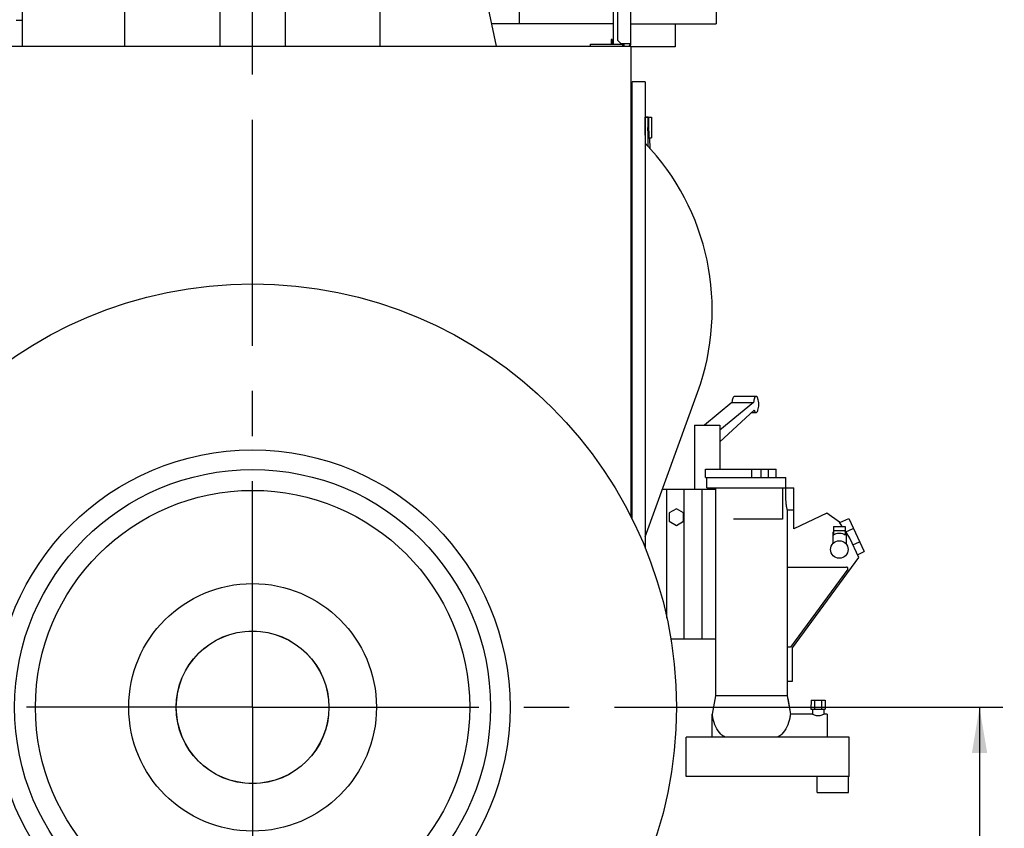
# Model space of a CAD drawing. Header units: millimetres. Extents: x 0 to 841, y 0 to 594.
# Tile 9 of 59: x 127 to 203, y 391 to 453. Entities that reach past the tile are written whole.
import ezdxf
from ezdxf.enums import TextEntityAlignment as Align

# ---------------------------------------------------------------- set-up
doc = ezdxf.new("R2010")
doc.units = ezdxf.units.MM
doc.header["$LTSCALE"] = 46.255
doc.linetypes.add('CENTER', pattern=[0.6, 0.375, -0.075, 0.075, -0.075])
doc.layers.get('0').update_dxf_attribs({"linetype": 'CONTINUOUS'})
for name, color, linetype in [('25007_040000_TLKGS_KS_V_ABL131', 7, 'CONTINUOUS'), ('25007_041000_TLKGS_KS_V_ABL132', 7, 'CONTINUOUS'), ('25007_060000_TLKGS_KGS_V_ABL137', 7, 'CONTINUOUS'), ('25007_061000_TLKGS_KGS_V_ABL138', 7, 'CONTINUOUS'), ('25097_000000_IMO-2_SKL_PBL146', 7, 'CONTINUOUS'), ('25097_030000_TLKGS_V_ABL119', 7, 'CONTINUOUS'), ('25097_100000_TLKGS_V_ABL120', 7, 'CONTINUOUS'), ('right_2_VBL117', 7, 'CONTINUOUS')]:
    doc.layers.add(name, color=color, linetype=linetype)
doc.styles.get("Standard").update_dxf_attribs({"font": 'txt', "width": 0.6})
doc.dimstyles.new('DIMSTYLE_2', dxfattribs={"dimtxt": 3.5, "dimasz": 3.5, "dimexe": 1.8, "dimexo": 0, "dimgap": 0.875, "dimtad": 1, "dimdec": 0, "dimlfac": 20, "dimdsep": 46, "dimtxsty": 'STANDARD', "dimblk": '_FILLED', "dimblk1": '_FILLED', "dimblk2": '_FILLED', "dimcen": 0.09, "dimadec": 0, "dimazin": 0, "dimtp": 2, "dimtm": 2, "dimtfac": 1, "dimtdec": 0, "dimtofl": 0, "dimtmove": 0, "dimatfit": 3, "dimldrblk": '_FILLED', "dimfxl": 1, "dimtolj": 1, "dimarcsym": 0})
doc.dimstyles.new('DIMSTYLE_4', dxfattribs={"dimtxt": 3.5, "dimasz": 3.5, "dimexe": 1.8, "dimexo": 0, "dimgap": 0.875, "dimtad": 1, "dimlfac": 20, "dimdsep": 46, "dimtxsty": 'STANDARD', "dimblk": '_FILLED', "dimblk1": '_FILLED', "dimblk2": '_FILLED', "dimcen": 0.09, "dimadec": 0, "dimazin": 0, "dimtp": 0.8, "dimtm": 0.8, "dimtfac": 1, "dimtofl": 0, "dimtmove": 0, "dimatfit": 3, "dimldrblk": '_FILLED', "dimfxl": 1, "dimtolj": 1, "dimarcsym": 0})
doc.dimstyles.new('DIMSTYLE_5', dxfattribs={"dimtxt": 3.5, "dimasz": 3.5, "dimexe": 1.8, "dimexo": 0, "dimgap": 0.875, "dimtad": 1, "dimlfac": 20, "dimdsep": 46, "dimtxsty": 'STANDARD', "dimblk": '_FILLED', "dimblk1": '_FILLED', "dimblk2": '_FILLED', "dimcen": 0.09, "dimadec": 0, "dimazin": 0, "dimtp": 0.5, "dimtm": 0.5, "dimtfac": 1, "dimtofl": 0, "dimtmove": 0, "dimatfit": 3, "dimldrblk": '_FILLED', "dimfxl": 1, "dimtolj": 1, "dimarcsym": 0})

# ---------------------------------------------------------------- blocks, each defined once
blk = doc.blocks.new('_FILLED')
at = {"color": 0, "linetype": 'BYBLOCK'}
blk.add_solid([(0, 0), (-1, 0.167), (-1, -0.167)], dxfattribs=at)
blk = doc.blocks.new('*D9')
at = {"color": 2, "linetype": 'CONTINUOUS'}
for p, q in [((145, 450.75), (145, 546.4)), ((163.35, 514.25), (163.35, 546.4)), ((145, 544.6), (154.175, 544.6)), ((163.35, 544.6), (154.175, 544.6))]:
    blk.add_line(p, q, dxfattribs=at)
at = {"color": 2, "linetype": 'CONTINUOUS', "xscale": 3.5, "yscale": 3.5, "zscale": 3.5, "rotation": 180}
blk.add_blockref('_FILLED', (145, 544.6), dxfattribs=at)
at = {"color": 2, "linetype": 'CONTINUOUS', "xscale": 3.5, "yscale": 3.5, "zscale": 3.5}
blk.add_blockref('_FILLED', (163.35, 544.6), dxfattribs=at)
at = {"color": 2, "linetype": 'CONTINUOUS', "width": 0.666667}
blk.add_text('367', height=3.5, dxfattribs=at).set_placement((154.175, 545.475), align=Align.CENTER)
blk = doc.blocks.new('*D21')
at = {"color": 2, "linetype": 'CONTINUOUS'}
for p, q in [((178.632, 400), (202.55, 400)), ((200.75, 400), (200.75, 378.475)), ((200.75, 356.95), (200.75, 378.475)), ((157.2, 356.95), (202.55, 356.95))]:
    blk.add_line(p, q, dxfattribs=at)
at = {"color": 2, "linetype": 'CONTINUOUS', "xscale": 3.5, "yscale": 3.5, "zscale": 3.5}
for p, rotation in [((200.75, 400), 90), ((200.75, 356.95), 270)]:
    blk.add_blockref('_FILLED', p, dxfattribs=dict(at, rotation=rotation))
at = {"color": 2, "linetype": 'CONTINUOUS'}
for s, width, p in [(')', 0.333333, (199.875, 382.308)), ('861', 0.619048, (199.875, 378.475)), ('(', 0.333333, (199.875, 374.642))]:
    blk.add_text(s, height=3.5, rotation=90, dxfattribs=dict(at, width=width)).set_placement(p, align=Align.CENTER)
blk = doc.blocks.new('*D22')
at = {"color": 2, "linetype": 'CONTINUOUS'}
for p, q in [((115.025, 531.142), (212.55, 531.142)), ((210.75, 531.142), (210.75, 444.046)), ((210.75, 356.95), (210.75, 444.046)), ((157.2, 356.95), (212.55, 356.95))]:
    blk.add_line(p, q, dxfattribs=at)
at = {"color": 2, "linetype": 'CONTINUOUS', "xscale": 3.5, "yscale": 3.5, "zscale": 3.5}
for p, rotation in [((210.75, 531.142), 90), ((210.75, 356.95), 270)]:
    blk.add_blockref('_FILLED', p, dxfattribs=dict(at, rotation=rotation))
at = {"color": 2, "linetype": 'CONTINUOUS', "width": 0.672619}
blk.add_text('3484', height=3.5, rotation=90, dxfattribs=at).set_placement((209.875, 444.046), align=Align.CENTER)
blk = doc.blocks.new('25097_111000_21_SIMPLE1_T1_A_PBL136', base_point=(145, 413.875))
at = {"layer": '25097_111000_21_SIMPLE1_T1_A_PBL136', "color": 7, "linetype": 'CONTINUOUS'}
for p, q in [((118, 450.75), (174, 450.75)), ((174, 450.75), (174, 414.644))]:
    blk.add_line(p, q, dxfattribs=at)
blk.add_circle((145, 400), 5.86, dxfattribs=at)
blk = doc.blocks.new('25097_111000_21_SIMPLE1_T2_A_PBL188', base_point=(145.532, 457.325))
at = {"layer": '25097_111000_21_SIMPLE1_T2_A_PBL188', "color": 7, "linetype": 'CONTINUOUS'}
for p, q in [((139.85, 463.9), (150.836, 463.9)), ((142.5, 463.9), (142.5, 450.75)), ((147.5, 463.9), (147.5, 450.75)), ((161.75, 460.542), (161.75, 463.302)), ((127.344, 450.75), (127.344, 461.825)), ((135.203, 450.75), (135.203, 461.925)), ((154.796, 450.75), (154.796, 459.552)), ((163.719, 450.75), (161.859, 459.503))]:
    blk.add_line(p, q, dxfattribs=at)
blk.add_arc((166.75, 460.542), 5, 180, 191.99908, dxfattribs=at)
blk = doc.blocks.new('25097_111000_21_SIMPLE1_A_ABL135', base_point=(145, 420.45))
at = {"layer": '25097_111000_21_SIMPLE1_T1_A_PBL136'}
blk.add_blockref('25097_111000_21_SIMPLE1_T1_A_PBL136', (145, 413.875), dxfattribs=at)
at = {"layer": '25097_111000_21_SIMPLE1_T2_A_PBL188'}
blk.add_blockref('25097_111000_21_SIMPLE1_T2_A_PBL188', (145.532, 457.325), dxfattribs=at)
blk = doc.blocks.new('25097_111200_24_SIMPLE1_T2_X_PBL162', base_point=(174.8, 433))
at = {"layer": '25097_111200_24_SIMPLE1_T2_X_PBL162', "color": 7, "linetype": 'CONTINUOUS'}
for p, q in [((174, 445.3), (174.1, 445.3)), ((175.1, 445.3), (175.6, 445.3)), ((175.6, 445.3), (175.6, 443.7)), ((175.146, 443.265), (175.119, 444.5)), ((174, 443.7), (174.1, 443.7)), ((175.1, 443.7), (175.131, 443.7)), ((175.403, 443.7), (175.6, 443.7)), ((175.49, 442.863), (175.476, 443.7)), ((174, 422.3), (174.1, 422.3)), ((174, 420.7), (174.1, 420.7))]:
    blk.add_line(p, q, dxfattribs=at)
blk.add_arc((-329.132, 433), 504.582, 1.13929, 1.30597, dxfattribs=at)
for points, knots in [([(175.119, 444.5), (175.118, 444.552), (175.116, 444.654), (175.113, 444.802), (175.112, 444.939), (175.111, 445.058), (175.112, 445.146), (175.113, 445.203), (175.114, 445.237), (175.115, 445.263), (175.116, 445.283), (175.118, 445.292), (175.118, 445.3), (175.12, 445.3)], [0, 0, 0, 0, 0.19495, 0.382411, 0.555177, 0.706604, 0.830876, 0.881295, 0.923233, 0.956296, 0.980179, 0.9947, 1, 1, 1, 1]), ([(175.32, 445.3), (175.318, 445.3), (175.318, 445.292), (175.316, 445.283), (175.315, 445.263), (175.314, 445.237), (175.313, 445.203), (175.312, 445.146), (175.312, 445.058), (175.312, 444.939), (175.313, 444.802), (175.316, 444.654), (175.318, 444.552), (175.319, 444.5)], [0, 0, 0, 0, 0.005299, 0.01982, 0.043704, 0.076766, 0.118704, 0.169123, 0.293395, 0.444823, 0.617589, 0.80505, 1, 1, 1, 1]), ([(175.366, 445.3), (175.365, 445.3), (175.365, 445.292), (175.363, 445.283), (175.362, 445.263), (175.361, 445.237), (175.361, 445.203), (175.36, 445.146), (175.36, 445.058), (175.361, 444.939), (175.363, 444.802), (175.366, 444.654), (175.368, 444.552), (175.369, 444.5)], [0, 0, 0, 0, 0.005126, 0.019597, 0.043462, 0.076521, 0.118465, 0.168895, 0.293202, 0.444674, 0.617487, 0.804998, 1, 1, 1, 1]), ([(175.369, 444.5), (175.37, 444.448), (175.373, 444.346), (175.377, 444.198), (175.381, 444.061), (175.386, 443.942), (175.39, 443.854), (175.393, 443.797), (175.395, 443.763), (175.397, 443.737), (175.399, 443.717), (175.401, 443.708), (175.401, 443.7), (175.403, 443.7)], [0, 0, 0, 0, 0.194887, 0.38229, 0.555016, 0.706441, 0.830757, 0.881215, 0.923201, 0.956316, 0.980249, 0.994797, 1, 1, 1, 1])]:
    blk.add_open_spline(points, degree=3, knots=knots, dxfattribs=at)
blk = doc.blocks.new('25097_111200_24_SIMPLE1_T4_X_PBL178', base_point=(175.308, 444.084))
at = {"layer": '25097_111200_24_SIMPLE1_T4_X_PBL178', "color": 7, "linetype": 'CONTINUOUS'}
for p, q in [((175.326, 445.305), (175.126, 445.3)), ((175.326, 445.305), (175.45, 445.305)), ((175.45, 445.3), (175.45, 445.305)), ((175.49, 442.863), (175.476, 443.7))]:
    blk.add_line(p, q, dxfattribs=at)
blk.add_open_spline([(175.326, 445.305), (175.325, 445.305), (175.324, 445.303), (175.324, 445.302), (175.323, 445.3)], degree=3, knots=[0, 0, 0, 0, 0.328405, 1, 1, 1, 1], dxfattribs=at)
blk = doc.blocks.new('25097_111200_24_SIMPLE1_T1_X_PBL183', base_point=(176.617, 430.125))
at = {"layer": '25097_111200_24_SIMPLE1_T1_X_PBL183', "color": 7, "linetype": 'CONTINUOUS'}
for p, q in [((175.1, 448), (174.1, 448)), ((174.1, 414.455), (174.1, 448)), ((175.1, 448), (175.1, 412.25)), ((175.1, 413.088), (179.134, 424.173))]:
    blk.add_line(p, q, dxfattribs=at)
blk.add_arc((161.75, 430.5), 18.5, 340, 43.81147, dxfattribs=at)
blk = doc.blocks.new('25097_111200_24_SIMPLE1_T3_X_PBL193', base_point=(175.483, 443.282))
at = {"layer": '25097_111200_24_SIMPLE1_T3_X_PBL193', "color": 7, "linetype": 'CONTINUOUS'}
blk.add_line((175.49, 442.863), (175.476, 443.7), dxfattribs=at)
blk = doc.blocks.new('25097_111200_24_SIMPLE1_X_ABL161', base_point=(176.567, 430.125))
at = {"layer": '25097_111200_24_SIMPLE1_T1_X_PBL183'}
blk.add_blockref('25097_111200_24_SIMPLE1_T1_X_PBL183', (176.617, 430.125), dxfattribs=at)
at = {"layer": '25097_111200_24_SIMPLE1_T2_X_PBL162'}
blk.add_blockref('25097_111200_24_SIMPLE1_T2_X_PBL162', (174.8, 433), dxfattribs=at)
at = {"layer": '25097_111200_24_SIMPLE1_T3_X_PBL193'}
blk.add_blockref('25097_111200_24_SIMPLE1_T3_X_PBL193', (175.483, 443.282), dxfattribs=at)
at = {"layer": '25097_111200_24_SIMPLE1_T4_X_PBL178'}
blk.add_blockref('25097_111200_24_SIMPLE1_T4_X_PBL178', (175.308, 444.084), dxfattribs=at)
blk = doc.blocks.new('25097_171000_21_SIMPLE1_T2_A_PBL177', base_point=(174.25, 457.325))
at = {"layer": '25097_171000_21_SIMPLE1_T2_A_PBL177', "color": 7, "linetype": 'CONTINUOUS'}
for p, q in [((174, 460.584), (174.5, 460.45)), ((174.5, 460.45), (174.5, 454.2)), ((174, 454.066), (174.5, 454.2))]:
    blk.add_line(p, q, dxfattribs=at)
blk = doc.blocks.new('25097_171000_21_SIMPLE1_T1_A_PBL186', base_point=(162.488, 463.86))
at = {"layer": '25097_171000_21_SIMPLE1_T1_A_PBL186', "color": 7, "linetype": 'CONTINUOUS'}
for p, q in [((152.476, 476.752), (162.725, 476.752)), ((162.725, 476.975), (156.025, 476.975)), ((156.025, 476.975), (156.025, 476.9)), ((156.025, 476.9), (162.554, 476.94)), ((162.876, 476.74), (156.225, 476.74)), ((156.225, 476.74), (156.225, 476.159)), ((162.804, 476.825), (162.876, 476.74)), ((173.883, 463.9), (163.031, 476.832)), ((156.225, 476.159), (156.473, 475.91)), ((156.473, 475.91), (162.452, 475.91)), ((162.452, 475.91), (172.996, 463.499)), ((150.976, 461.052), (150.976, 475.252)), ((160.5, 463.302), (165.5, 463.302)), ((172.996, 463.499), (172.996, 451.203)), ((174, 450.85), (174, 463.578)), ((160, 462.802), (160, 460.052)), ((166, 461.052), (166, 462.802)), ((172.175, 460.552), (166.5, 460.552)), ((172.675, 450.9), (172.675, 460.052)), ((152.476, 459.552), (159.5, 459.552)), ((170.925, 450.9), (173.4, 450.9)), ((170.925, 450.75), (170.925, 450.9)), ((172.575, 451.25), (172.5, 451.25)), ((172.5, 451.25), (172.5, 450.9)), ((172.575, 450.9), (172.575, 451.25)), ((172.996, 451.203), (173.25, 450.948)), ((173.25, 450.948), (173.925, 450.948)), ((173.4, 450.75), (173.4, 450.9)), ((173.5, 450.75), (173.5, 450.948)), ((173.925, 450.948), (173.925, 450.85))]:
    blk.add_line(p, q, dxfattribs=at)
for centre, radius, start, end in [((152.476, 475.252), 1.5, 90, 180), ((162.556, 476.615), 0.325, 40.34944, 90.34944), ((162.725, 476.575), 0.4, 40, 90), ((162.725, 476.252), 0.5, 76.31405, 90), ((173.5, 463.578), 0.5, 0, 40), ((160.5, 462.802), 0.5, 90, 180), ((165.5, 462.802), 0.5, 0, 90), ((152.476, 461.052), 1.5, 180, 270), ((166.5, 461.052), 0.5, 180, 270), ((159.5, 460.052), 0.5, 270, 360), ((172.175, 460.052), 0.5, 0, 90), ((173.8, 450.85), 0.125, 302.47546, 360), ((173.8, 450.85), 0.2, 329.67052, 360)]:
    blk.add_arc(centre, radius, start, end, dxfattribs=at)
blk = doc.blocks.new('25097_171000_21_SIMPLE1_A_ABL176', base_point=(162.738, 463.86))
at = {"layer": '25097_171000_21_SIMPLE1_T1_A_PBL186'}
blk.add_blockref('25097_171000_21_SIMPLE1_T1_A_PBL186', (162.488, 463.86), dxfattribs=at)
at = {"layer": '25097_171000_21_SIMPLE1_T2_A_PBL177'}
blk.add_blockref('25097_171000_21_SIMPLE1_T2_A_PBL177', (174.25, 457.325), dxfattribs=at)
blk = doc.blocks.new('25097_100000_TLKGS_V_ABL120', base_point=(145.817, 408.712))
at = {"layer": '25097_111000_21_SIMPLE1_A_ABL135'}
blk.add_blockref('25097_111000_21_SIMPLE1_A_ABL135', (145, 420.45), dxfattribs=at)
at = {"layer": '25097_111200_24_SIMPLE1_X_ABL161'}
blk.add_blockref('25097_111200_24_SIMPLE1_X_ABL161', (176.567, 430.125), dxfattribs=at)
at = {"layer": '25097_171000_21_SIMPLE1_A_ABL176'}
blk.add_blockref('25097_171000_21_SIMPLE1_A_ABL176', (162.738, 463.86), dxfattribs=at)
blk = doc.blocks.new('25097_030000_TLKGS_V_ABL119', base_point=(130.167, 430.966))
at = {"layer": '25097_100000_TLKGS_V_ABL120'}
blk.add_blockref('25097_100000_TLKGS_V_ABL120', (145.817, 408.712), dxfattribs=at)
blk = doc.blocks.new('25007_731000_20_SIMPLE1_T3_B_PBL533', base_point=(145, 400))
at = {"layer": '25007_731000_20_SIMPLE1_T3_B_PBL533', "color": 7, "linetype": 'CONTINUOUS'}
for radius in [32.5, 18.25, 16.65, 9.5, 5.85]:
    blk.add_circle((145, 400), radius, dxfattribs=at)
blk = doc.blocks.new('25007_731000_20_SIMPLE1_T2_B_PBL534', base_point=(145, 400))
at = {"layer": '25007_731000_20_SIMPLE1_T2_B_PBL534', "color": 7, "linetype": 'CONTINUOUS'}
for radius in [32.5, 19.75, 16.65, 9.5, 5.85]:
    blk.add_circle((145, 400), radius, dxfattribs=at)
blk = doc.blocks.new('25007_731000_20_SIMPLE1_B_ABL133', base_point=(145, 400))
at = {"layer": '25007_731000_20_SIMPLE1_T2_B_PBL534'}
blk.add_blockref('25007_731000_20_SIMPLE1_T2_B_PBL534', (145, 400), dxfattribs=at)
at = {"layer": '25007_731000_20_SIMPLE1_T3_B_PBL533'}
blk.add_blockref('25007_731000_20_SIMPLE1_T3_B_PBL533', (145, 400), dxfattribs=at)
blk = doc.blocks.new('25007_041000_TLKGS_KS_V_ABL132', base_point=(137.125, 409.125))
at = {"layer": '25007_731000_20_SIMPLE1_B_ABL133'}
blk.add_blockref('25007_731000_20_SIMPLE1_B_ABL133', (145, 400), dxfattribs=at)
blk = doc.blocks.new('25007_040000_TLKGS_KS_V_ABL131', base_point=(137.125, 409.125))
at = {"layer": '25007_041000_TLKGS_KS_V_ABL132'}
blk.add_blockref('25007_041000_TLKGS_KS_V_ABL132', (137.125, 409.125), dxfattribs=at)
blk = doc.blocks.new('25007_766000_04_SIMPLE1_T2_X_PBL142', base_point=(189.5, 394.075))
at = {"layer": '25007_766000_04_SIMPLE1_T2_X_PBL142', "color": 7, "linetype": 'CONTINUOUS'}
for p, q in [((188.2925, 393.45), (188.2925, 394.7)), ((190.7075, 393.45), (190.7075, 394.7)), ((188.2925, 393.45), (190.7075, 393.45))]:
    blk.add_line(p, q, dxfattribs=at)
blk = doc.blocks.new('25007_766000_04_SIMPLE1_T1_X_PBL145', base_point=(182.949, 409.285))
at = {"layer": '25007_766000_04_SIMPLE1_T1_X_PBL145', "color": 7, "linetype": 'CONTINUOUS'}
for p, q in [((181.962, 423.87), (183.616, 423.87)), ((181.764, 423.396), (179.649, 421.656)), ((183.419, 423.396), (180.827, 421.263)), ((181.764, 423.396), (183.419, 423.396)), ((180.827, 420.388), (183.47, 422.811)), ((183.262, 422.62), (183.616, 422.62)), ((178.883, 421.656), (180.827, 421.656)), ((178.883, 421.656), (178.883, 416.75)), ((180.827, 421.656), (180.827, 418.275)), ((179.723, 418.275), (185.16, 418.275)), ((179.723, 417.65), (179.723, 418.275)), ((179.723, 417.65), (185.901, 417.65)), ((179.849, 416.85), (179.849, 417.65)), ((183.294, 417.65), (183.294, 418.275)), ((184.001, 417.65), (184.001, 418.275)), ((184.564, 417.65), (184.564, 418.275)), ((185.16, 417.65), (185.16, 418.275)), ((185.901, 416.85), (185.901, 417.65)), ((179.849, 416.85), (186.5, 416.85)), ((180.5, 416.85), (180.5, 400.893)), ((185.629, 416.85), (185.629, 414.45)), ((185.881, 416.85), (185.881, 415.949)), ((186.5, 413.71), (186.5, 416.85)), ((174, 416.75), (174.1, 416.75)), ((176.433, 416.75), (180.5, 416.75)), ((176.75, 416.75), (176.75, 406.849)), ((178.084, 416.75), (178.084, 405.25)), ((179.446, 416.75), (179.446, 405.25)), ((177.5, 415.235), (176.95, 414.918)), ((176.95, 414.918), (176.95, 414.282)), ((178.05, 414.918), (177.5, 415.235)), ((178.05, 414.282), (178.05, 414.918)), ((186, 415.144), (186.5, 415.144)), ((186, 415.144), (186, 400.893)), ((189.036, 414.892), (186.5, 413.71)), ((190.014, 414.207), (189.036, 414.892)), ((176.95, 414.282), (177.5, 413.965)), ((177.5, 413.965), (178.05, 414.282)), ((185.629, 414.45), (181.878, 414.45)), ((189.55, 413.889), (190.45, 413.889)), ((189.55, 413.889), (189.55, 413.224)), ((190.218, 413.889), (190.014, 414.207)), ((190.036, 414.173), (190.715, 414.489)), ((190.45, 413.889), (190.45, 413.224)), ((190.715, 414.489), (191.899, 411.952)), ((189.488, 413.44), (189.55, 413.44)), ((189.488, 413.44), (189.488, 412.57)), ((189.55, 413.565), (190.45, 413.565)), ((190.507, 413.44), (190.45, 413.528)), ((190.512, 413.44), (190.45, 413.44)), ((190.493, 413.462), (191.069, 413.73)), ((190.512, 413.44), (190.512, 412.57)), ((190.799, 412.984), (190.512, 413.431)), ((189.488, 412.57), (189.502, 412.57)), ((190.512, 412.57), (190.498, 412.57)), ((191.488, 411.507), (190.799, 412.984)), ((191.037, 412.474), (191.545, 412.71)), ((191.391, 411.715), (191.899, 411.952)), ((186.4, 404.578), (191.488, 411.507)), ((186, 410.766), (190.559, 410.766)), ((190.64, 410.606), (186.25, 404.627)), ((177.062, 405.25), (180.5, 405.25)), ((186.25, 404.627), (186, 404.627)), ((186.4, 402), (186.4, 404.578)), ((186, 402), (186.4, 402)), ((180.5, 400.893), (180.25, 399.475)), ((186, 400.893), (180.5, 400.893)), ((186, 400.893), (186.25, 399.475)), ((186.038, 400.675), (186.25, 399.475)), ((187.849, 400.55), (187.825, 399.85)), ((187.849, 400.55), (188.901, 400.55)), ((188.1, 400.55), (188.1, 399.85)), ((188.65, 399.85), (188.65, 400.55)), ((188.901, 400.55), (188.925, 399.85)), ((180.25, 399.475), (180.217, 399.475)), ((180.217, 399.475), (180.217, 397.7)), ((180.25, 399.475), (180.25, 399.475)), ((187.95, 399.475), (186.25, 399.475)), ((186.25, 399.475), (186.25, 399.475)), ((187.825, 399.85), (188.925, 399.85)), ((187.95, 399.85), (187.95, 399.475)), ((188.8, 399.85), (188.8, 399.475)), ((189.067, 399.475), (188.8, 399.475)), ((189.067, 399.475), (189.067, 397.7)), ((190.75, 397.7), (178.25, 397.7)), ((178.25, 394.7), (178.25, 397.7)), ((190.75, 394.7), (190.75, 397.7)), ((190.75, 394.7), (178.25, 394.7))]:
    blk.add_line(p, q, dxfattribs=at)
blk.add_circle((190, 412.115), 0.675, dxfattribs=at)
blk.add_arc((190.559, 410.666), 0.101, 323.71256, 90, dxfattribs=at)
blk.add_ellipse((190, 413.109), major_axis=(0.512, 0), ratio=0.466669, start_param=0.499027, end_param=2.642566, dxfattribs=at)
for points, knots in [([(181.962, 423.87), (181.937, 423.87), (181.897, 423.843), (181.861, 423.792), (181.821, 423.709), (181.785, 423.575), (181.769, 423.46), (181.764, 423.396)], [0, 0, 0, 0, 0.138055, 0.234176, 0.351625, 0.645833, 1, 1, 1, 1]), ([(183.616, 423.87), (183.591, 423.87), (183.551, 423.843), (183.516, 423.792), (183.476, 423.709), (183.44, 423.575), (183.424, 423.46), (183.419, 423.396)], [0, 0, 0, 0, 0.138055, 0.234176, 0.351625, 0.645833, 1, 1, 1, 1]), ([(183.616, 422.62), (183.647, 422.62), (183.694, 422.66), (183.733, 422.729), (183.776, 422.842), (183.81, 423.016), (183.825, 423.245), (183.81, 423.474), (183.776, 423.648), (183.733, 423.761), (183.694, 423.83), (183.647, 423.87), (183.616, 423.87)], [0, 0, 0, 0, 0.066154, 0.115181, 0.175802, 0.326239, 0.499999, 0.67376, 0.824197, 0.884819, 0.933846, 1, 1, 1, 1]), ([(183.47, 422.811), (183.478, 422.783), (183.497, 422.734), (183.536, 422.662), (183.585, 422.62), (183.616, 422.62)], [0, 0, 0, 0, 0.346075, 0.625687, 1, 1, 1, 1]), ([(185.881, 415.949), (185.881, 415.913), (185.884, 415.772), (185.898, 415.632), (185.914, 415.53)], [0, 0, 0, 0, 0.262146, 1, 1, 1, 1]), ([(185.914, 415.53), (185.922, 415.477), (185.94, 415.383), (185.965, 415.275), (185.982, 415.208), (185.992, 415.176), (185.996, 415.155), (186, 415.146), (186, 415.144)], [0, 0, 0, 0, 0.407702, 0.724181, 0.84113, 0.927256, 0.980635, 1, 1, 1, 1]), ([(181.25, 397.7), (181.123, 397.76), (180.825, 397.976), (180.493, 398.494), (180.319, 399.037), (180.262, 399.371), (180.25, 399.475)], [0, 0, 0, 0, 0.194541, 0.519168, 0.851608, 1, 1, 1, 1]), ([(186.25, 399.475), (186.238, 399.371), (186.181, 399.037), (186.007, 398.494), (185.675, 397.976), (185.377, 397.76), (185.25, 397.7)], [0, 0, 0, 0, 0.148392, 0.480832, 0.805459, 1, 1, 1, 1]), ([(187.95, 399.475), (187.99, 399.455), (188.126, 399.398), (188.375, 399.345), (188.624, 399.398), (188.76, 399.455), (188.8, 399.475)], [0, 0, 0, 0, 0.153467, 0.500002, 0.846533, 1, 1, 1, 1])]:
    blk.add_open_spline(points, degree=3, knots=knots, dxfattribs=at)
blk = doc.blocks.new('25007_766000_04_SIMPLE1_X_ABL141', base_point=(189.5, 394.075))
at = {"layer": '25007_766000_04_SIMPLE1_T1_X_PBL145'}
blk.add_blockref('25007_766000_04_SIMPLE1_T1_X_PBL145', (182.949, 409.285), dxfattribs=at)
at = {"layer": '25007_766000_04_SIMPLE1_T2_X_PBL142'}
blk.add_blockref('25007_766000_04_SIMPLE1_T2_X_PBL142', (189.5, 394.075), dxfattribs=at)
blk = doc.blocks.new('25007_452000_10_SIMPLE1_T1_A_PBL185', base_point=(171.954, 466.077))
at = {"layer": '25007_452000_10_SIMPLE1_T1_A_PBL185', "color": 7, "linetype": 'CONTINUOUS'}
for p, q in [((166.555, 481.455), (167.655, 481.455)), ((166.555, 480.055), (166.555, 481.455)), ((166.83, 480.055), (166.83, 481.455)), ((167.38, 480.055), (167.38, 481.455)), ((167.655, 480.055), (167.655, 481.455)), ((180.55, 480.738), (169.15, 480.738)), ((169.15, 480.738), (169.15, 478.8)), ((180.55, 480.738), (180.55, 452.45)), ((169.15, 480.055), (165.4, 480.055)), ((165.4, 475.555), (165.4, 480.055)), ((180.55, 478.8), (169.15, 478.8)), ((169.15, 469.54), (169.15, 478.8)), ((169.15, 475.555), (165.4, 475.555)), ((171.405, 472.378), (169.15, 473.68)), ((171.525, 469.115), (171.525, 472.17)), ((171.15, 468.865), (171.275, 468.865)), ((171.15, 467.615), (171.15, 468.865)), ((171.275, 467.615), (171.15, 467.615)), ((171.525, 466.709), (171.525, 467.365)), ((164.9, 463.302), (164.9, 456.95)), ((165.175, 459.45), (165.175, 463.302)), ((169.15, 459.45), (169.15, 460.552)), ((171.525, 459.45), (165.175, 459.45)), ((171.525, 459.45), (171.525, 459.545)), ((164.9, 456.95), (165.175, 456.95)), ((165.175, 457.4), (165.45, 457.4)), ((165.175, 456.95), (165.175, 457.4)), ((165.45, 457.4), (165.45, 452.45)), ((172.675, 452.45), (163.358, 452.45)), ((174, 452.45), (180.55, 452.45)), ((177.4, 452.45), (177.4, 450.7)), ((177.4, 450.7), (174, 450.7))]:
    blk.add_line(p, q, dxfattribs=at)
for centre, radius, start, end in [((171.285, 472.17), 0.24, 0, 60), ((171.275, 469.115), 0.25, 270, 360), ((171.275, 467.365), 0.25, 0, 90), ((171.9, 459.545), 0.375, 94.52368, 180), ((171.774, 461.14), 1.225, 274.52368, 314.23742)]:
    blk.add_arc(centre, radius, start, end, dxfattribs=at)
blk = doc.blocks.new('25007_452000_10_SIMPLE1_A_ABL184', base_point=(171.954, 466.077))
at = {"layer": '25007_452000_10_SIMPLE1_T1_A_PBL185'}
blk.add_blockref('25007_452000_10_SIMPLE1_T1_A_PBL185', (171.954, 466.077), dxfattribs=at)
blk = doc.blocks.new('25007_061000_TLKGS_KGS_V_ABL138', base_point=(137.213, 410.95))
at = {"layer": '25007_452000_10_SIMPLE1_A_ABL184'}
blk.add_blockref('25007_452000_10_SIMPLE1_A_ABL184', (171.954, 466.077), dxfattribs=at)
at = {"layer": '25007_766000_04_SIMPLE1_X_ABL141'}
blk.add_blockref('25007_766000_04_SIMPLE1_X_ABL141', (189.5, 394.075), dxfattribs=at)
blk = doc.blocks.new('25007_728000_05_SIMPLE1_T2_F_PBL166', base_point=(102.85, 448.729))
at = {"layer": '25007_728000_05_SIMPLE1_T2_F_PBL166', "color": 7, "linetype": 'CONTINUOUS'}
for p, q in [((100.05, 453.896), (100.05, 448.596)), ((101.3, 454.058), (101.3, 447.8)), ((104.7, 447.8), (104.7, 452.336)), ((105.65, 451.05), (105.65, 447.8)), ((100.05, 449.6), (101.3, 449.6)), ((100.05, 448.596), (101.3, 448.596)), ((100.05, 445.7), (100.05, 443.7)), ((104.7, 443.4), (104.7, 445.7)), ((105.65, 445.7), (105.65, 443.4)), ((100.05, 445.3), (100.5, 445.3))]:
    blk.add_line(p, q, dxfattribs=at)
blk = doc.blocks.new('25007_728000_05_SIMPLE1_T1_F_PBL168', base_point=(137.1, 446.525))
at = {"layer": '25007_728000_05_SIMPLE1_T1_F_PBL168', "color": 7, "linetype": 'CONTINUOUS'}
for p, q in [((161.75, 462), (164.9, 462)), ((165.175, 462), (166, 462)), ((166.75, 460.552), (166.75, 459.45)), ((161.941, 459.68), (161.941, 459.117)), ((166.75, 459.775), (167.7, 459.775)), ((166.75, 459.75), (167.7, 459.75)), ((167.7, 459.775), (167.7, 459.754)), ((167.7, 459.75), (167.7, 459.45)), ((126.902, 456.29), (127.344, 456.29)), ((126.827, 453.651), (127.344, 453.651)), ((126.858, 452.75), (127.344, 452.75)), ((106.5, 451.05), (106.5, 447.8)), ((106.75, 451.05), (106.75, 447.8)), ((109.221, 451.05), (109.221, 448.202)), ((106.5, 445.7), (106.5, 443.4)), ((106.75, 445.7), (106.75, 443.4)), ((109.221, 445.7), (109.221, 438.95)), ((107.25, 437.95), (107.453, 437.95)), ((110.625, 434.05), (107.25, 434.05)), ((107.25, 433.3), (110.625, 433.3)), ((108.397, 431.05), (109, 433.3)), ((116.58, 432.645), (117.1, 432.475)), ((107.25, 431.05), (108.397, 431.05))]:
    blk.add_line(p, q, dxfattribs=at)
for centre, major_axis, ratio, start_param, end_param in [((180.674, 423.75), (54.627, 0), 0.700208, 1.838467, 1.858484), ((180.674, 423.75), (54.627, 0), 0.700208, 1.863742, 1.920838), ((186.611, 423.75), (71.938, 0), 0.531709, 1.920838, 1.922419), ((107.453, 438.95), (1.767, 0), 0.565773, -1.570818, 0)]:
    blk.add_ellipse(centre, major_axis=major_axis, ratio=ratio, start_param=start_param, end_param=end_param, dxfattribs=at)
blk = doc.blocks.new('25007_728000_05_SIMPLE1_F_ABL165', base_point=(102.85, 448.729))
at = {"layer": '25007_728000_05_SIMPLE1_T1_F_PBL168'}
blk.add_blockref('25007_728000_05_SIMPLE1_T1_F_PBL168', (137.1, 446.525), dxfattribs=at)
at = {"layer": '25007_728000_05_SIMPLE1_T2_F_PBL166'}
blk.add_blockref('25007_728000_05_SIMPLE1_T2_F_PBL166', (102.85, 448.729), dxfattribs=at)
blk = doc.blocks.new('25007_724700_04_SIMPLE1_T1_A_PBL173', base_point=(137.288, 447.586))
at = {"layer": '25007_724700_04_SIMPLE1_T1_A_PBL173', "color": 7, "linetype": 'CONTINUOUS'}
for p, q in [((165.952, 463.016), (165.666, 463.273)), ((161.966, 462), (161.75, 462.194)), ((110.625, 432.025), (108.658, 432.025)), ((117.1, 432.025), (114.375, 432.025)), ((108.625, 431.9), (110.625, 431.9)), ((114.375, 431.9), (117.1, 431.9))]:
    blk.add_line(p, q, dxfattribs=at)
blk = doc.blocks.new('25007_724700_04_SIMPLE1_A_ABL172', base_point=(137.288, 447.586))
at = {"layer": '25007_724700_04_SIMPLE1_T1_A_PBL173'}
blk.add_blockref('25007_724700_04_SIMPLE1_T1_A_PBL173', (137.288, 447.586), dxfattribs=at)
blk = doc.blocks.new('25007_062000_TLKGS_KGS_TL_V_ABL149', base_point=(127.138, 468.95))
at = {"layer": '25007_724700_04_SIMPLE1_A_ABL172'}
blk.add_blockref('25007_724700_04_SIMPLE1_A_ABL172', (137.288, 447.586), dxfattribs=at)
at = {"layer": '25007_728000_05_SIMPLE1_F_ABL165'}
blk.add_blockref('25007_728000_05_SIMPLE1_F_ABL165', (102.85, 448.729), dxfattribs=at)
blk = doc.blocks.new('25007_060000_TLKGS_KGS_V_ABL137', base_point=(134.438, 427.348))
at = {"layer": '25007_061000_TLKGS_KGS_V_ABL138'}
blk.add_blockref('25007_061000_TLKGS_KGS_V_ABL138', (137.213, 410.95), dxfattribs=at)
at = {"layer": '25007_062000_TLKGS_KGS_TL_V_ABL149'}
blk.add_blockref('25007_062000_TLKGS_KGS_TL_V_ABL149', (127.138, 468.95), dxfattribs=at)
blk = doc.blocks.new('25097_000000_TLKGS_MARKETING_ABL118', base_point=(130.875, 430.964))
at = {"layer": '25007_040000_TLKGS_KS_V_ABL131'}
blk.add_blockref('25007_040000_TLKGS_KS_V_ABL131', (137.125, 409.125), dxfattribs=at)
at = {"layer": '25007_060000_TLKGS_KGS_V_ABL137'}
blk.add_blockref('25007_060000_TLKGS_KGS_V_ABL137', (134.438, 427.348), dxfattribs=at)
at = {"layer": '25097_030000_TLKGS_V_ABL119'}
blk.add_blockref('25097_030000_TLKGS_V_ABL119', (130.167, 430.966), dxfattribs=at)
blk = doc.blocks.new('25097_000000_IMO-2_SKL_PBL146', base_point=(145, 408.559))
at = {"layer": '25097_000000_IMO-2_SKL_PBL146', "color": 2, "linetype": 'CENTER'}
for q in [(145, 450.75), (111.368, 400), (178.632, 400), (145, 366.368)]:
    blk.add_line((145, 400), q, dxfattribs=at)
blk = doc.blocks.new('RIGHT_2_VBL117', base_point=(109.525, 441.273))
at = {"layer": '25097_000000_IMO-2_SKL_PBL146'}
blk.add_blockref('25097_000000_IMO-2_SKL_PBL146', (145, 408.559), dxfattribs=at)
at = {"layer": '25097_000000_TLKGS_MARKETING_ABL118'}
blk.add_blockref('25097_000000_TLKGS_MARKETING_ABL118', (130.875, 430.964), dxfattribs=at)

msp = doc.modelspace()

# ---------------------------------------------------------------- block references
at = {"layer": 'right_2_VBL117'}
msp.add_blockref('RIGHT_2_VBL117', (109.525, 441.27258), dxfattribs=at)

# ---------------------------------------------------------------- dimensions: what is measured, and where the dimension line sits
at = {"color": 2, "linetype": 'CONTINUOUS'}
dim = msp.add_linear_dim(base=(163.35, 544.6), p1=(145, 450.75), p2=(163.35, 514.25), dimstyle='DIMSTYLE_5', dxfattribs=at)
dim.commit()
dim.dimension.update_dxf_attribs({"geometry": '*D9', "text_midpoint": (153.84167, 544.6), "dimtype": 160})
dim = msp.add_linear_dim(base=(210.75, 356.95), p1=(115.025, 531.1421), p2=(157.2, 356.95), angle=270, dimstyle='DIMSTYLE_2', dxfattribs=at)
dim.commit()
dim.dimension.update_dxf_attribs({"geometry": '*D22', "text_midpoint": (210.75, 443.71272), "dimtype": 160})
dim = msp.add_linear_dim(base=(200.75, 356.95), p1=(178.6319, 400), p2=(157.2, 356.95), angle=270, text='(<>)', dimstyle='DIMSTYLE_4', dxfattribs=at)
dim.commit()
dim.dimension.update_dxf_attribs({"geometry": '*D21', "text_midpoint": (200.75, 378.475), "dimtype": 160})

doc.saveas('drawing.dxf')
